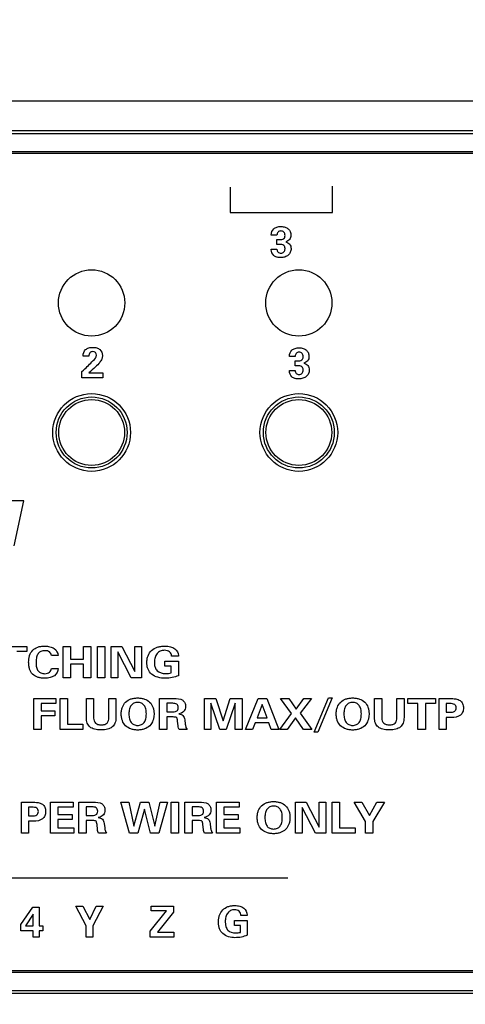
# Model space of a CAD drawing. Header units: inches. Extents: x 1.2 to 14.7, y 0.2 to 10.
# Tile 8 of 16: x 4.4 to 5.3, y 6.5 to 8.4. Entities that reach past the tile are written whole.
import ezdxf

# ---------------------------------------------------------------- set-up
doc = ezdxf.new("R2010")
doc.units = ezdxf.units.IN
doc.header["$LTSCALE"] = 0.935
doc.header["$MEASUREMENT"] = 0
doc.header["$PDMODE"] = 3
doc.header["$PDSIZE"] = 0.3125
doc.layers.get('0').update_dxf_attribs({"linetype": 'CONTINUOUS'})
doc.layers.get('Defpoints').update_dxf_attribs({"linetype": 'CONTINUOUS'})
for name, color, linetype in [('A', 1, 'CONTINUOUS'), ('DIMS', 5, 'CONTINUOUS'), ('SCREEN', 5, 'CONTINUOUS')]:
    doc.layers.add(name, color=color, linetype=linetype)
doc.styles.get("Standard").update_dxf_attribs({"font": 'SIMPLEX.SHX'})
doc.dimstyles.new('DIMSTYLE_1', dxfattribs={"dimtxt": 0.125, "dimasz": 0.18, "dimexe": 0.18, "dimexo": 0.0625, "dimgap": 0.09, "dimtad": 0, "dimtih": 1, "dimtoh": 1, "dimdec": 3, "dimzin": 4, "dimdsep": 46, "dimtxsty": 'STANDARD', "dimblk": '_FILLED', "dimblk1": '_FILLED', "dimblk2": '_FILLED', "dimcen": 0.09, "dimadec": 0, "dimazin": 0, "dimtp": 0.001, "dimtm": 0.001, "dimtfac": 1, "dimtdec": 3, "dimtofl": 0, "dimtmove": 0, "dimatfit": 3, "dimldrblk": '_FILLED', "dimfxl": 1, "dimtolj": 1, "dimtzin": 4, "dimarcsym": 0})

# ---------------------------------------------------------------- blocks, each defined once
blk = doc.blocks.new('_FILLED')
at = {"color": 0, "linetype": 'ByBlock'}
blk.add_solid([(0, 0), (-1, 0.17361), (-1, -0.17361)], dxfattribs=at)
blk = doc.blocks.new('*D2')
at = {"layer": 'Defpoints', "color": 0}
for p in [(3.2132, 9.0856), (1.8865, 5.3696), (6.1184, 5.3696)]:
    blk.add_point(p, dxfattribs=at)
at = {"layer": 'DIMS', "color": 0, "lineweight": -2}
for p, q in [((3.1507, 9.0856), (1.7065, 9.0856)), ((1.8865, 8.9056), (1.8865, 7.4448)), ((1.8865, 5.5496), (1.8865, 7.0743)), ((6.0559, 5.3696), (1.7065, 5.3696))]:
    blk.add_line(p, q, dxfattribs=at)
at = {"layer": 'DIMS', "color": 0, "lineweight": -2, "xscale": 0.18, "yscale": 0.18, "zscale": 0.18}
for p, rotation in [((1.8865, 9.0856), 90), ((1.8865, 5.3696), 270)]:
    blk.add_blockref('_FILLED', p, dxfattribs=dict(at, rotation=rotation))
at = {"layer": 'DIMS', "color": 0, "insert": (1.8865, 7.3548), "char_height": 0.125, "attachment_point": 2}
blk.add_mtext('\\A1;94.2mm (3.708")', dxfattribs=at)

msp = doc.modelspace()

# ---------------------------------------------------------------- linework, layer by layer
for p, q in [((9.4883, 8.1986), (3.2133, 8.1986)), ((9.4313, 8.1416), (3.2703, 8.1416)), ((9.4018, 8.1361), (3.2998, 8.1361)), ((9.3668, 8.1011), (3.3348, 8.1011)), ((9.3633, 8.0981), (3.3383, 8.0981)), ((3.3348, 6.5181), (9.3668, 6.5181)), ((3.3383, 6.5211), (9.3633, 6.5211)), ((3.2998, 6.4831), (9.4018, 6.4831)), ((3.2703, 6.4776), (9.4313, 6.4776))]:
    msp.add_line(p, q)
for centre, radius in [((4.5508, 7.8096), 0.064), ((4.9508, 7.8096), 0.064), ((4.5508, 7.5596), 0.075), ((4.9508, 7.5596), 0.075)]:
    msp.add_circle(centre, radius)
at = {"layer": 'A'}
for centre, radius in [((4.5508, 7.5596), 0.0685), ((4.5508, 7.5596), 0.0635), ((4.9508, 7.5596), 0.0685), ((4.9508, 7.5596), 0.0635)]:
    msp.add_circle(centre, radius, dxfattribs=at)
at = {"layer": 'SCREEN'}
for p, q in [((4.8183, 8.0332), (4.8183, 7.9839)), ((5.0158, 7.9839), (5.0158, 8.0351)), ((4.8183, 7.9839), (5.0158, 7.9839)), ((4.9085, 7.9406), (4.8975, 7.9406)), ((4.9086, 7.9222), (4.9086, 7.9319)), ((4.9086, 7.9319), (4.9131, 7.9319)), ((4.8977, 7.9122), (4.8977, 7.9134)), ((4.8977, 7.9134), (4.9086, 7.9134)), ((4.913, 7.9222), (4.9086, 7.9222)), ((4.5342, 7.7067), (4.5342, 7.7074)), ((4.5453, 7.7067), (4.5342, 7.7067)), ((4.9436, 7.7065), (4.9325, 7.7065)), ((4.9436, 7.6881), (4.9436, 7.6978)), ((4.9436, 7.6978), (4.9482, 7.6978)), ((4.532, 7.677), (4.5354, 7.6801)), ((4.532, 7.6649), (4.532, 7.677)), ((4.9327, 7.6781), (4.9327, 7.6793)), ((4.9327, 7.6793), (4.9436, 7.6793)), ((4.948, 7.6881), (4.9436, 7.6881)), ((4.5721, 7.6649), (4.532, 7.6649)), ((4.5453, 7.6747), (4.5721, 7.6747)), ((4.5721, 7.6747), (4.5721, 7.6649)), ((4.3831, 6.7004), (4.9297, 6.7004)), ((4.4142, 6.6099), (4.437, 6.6437)), ((4.437, 6.6437), (4.4496, 6.6437)), ((4.4496, 6.6437), (4.4496, 6.6078)), ((4.5403, 6.6078), (4.52, 6.6457)), ((4.52, 6.6457), (4.5335, 6.6457)), ((4.5335, 6.6457), (4.5473, 6.62)), ((4.5473, 6.62), (4.5597, 6.6457)), ((4.573, 6.6457), (4.5531, 6.6078)), ((4.5597, 6.6457), (4.573, 6.6457)), ((4.664, 6.5972), (4.6952, 6.6362)), ((4.6657, 6.6362), (4.6657, 6.6457)), ((4.6657, 6.6457), (4.7088, 6.6457)), ((4.6952, 6.6362), (4.6657, 6.6362)), ((4.7088, 6.6341), (4.678, 6.5956)), ((4.7088, 6.6457), (4.7088, 6.6341)), ((4.4379, 6.6302), (4.4232, 6.6078)), ((4.4379, 6.6078), (4.4379, 6.6302)), ((4.8269, 6.6081), (4.8269, 6.6177)), ((4.8269, 6.6177), (4.8508, 6.6177)), ((4.851, 6.6272), (4.8389, 6.6272)), ((4.8508, 6.6177), (4.8508, 6.5896)), ((4.851, 6.6283), (4.851, 6.6272)), ((4.4142, 6.5982), (4.4142, 6.6099)), ((4.4379, 6.5982), (4.4142, 6.5982)), ((4.4232, 6.6078), (4.4379, 6.6078)), ((4.4379, 6.5857), (4.4379, 6.5982)), ((4.4496, 6.6078), (4.4568, 6.6078)), ((4.4496, 6.5982), (4.4496, 6.5857)), ((4.4568, 6.5982), (4.4496, 6.5982)), ((4.4568, 6.6078), (4.4568, 6.5982)), ((4.5403, 6.5857), (4.5403, 6.6078)), ((4.5531, 6.6078), (4.5531, 6.5857)), ((4.664, 6.5857), (4.664, 6.5972)), ((4.678, 6.5956), (4.7095, 6.5956)), ((4.7095, 6.5956), (4.7095, 6.5857)), ((4.8383, 6.6081), (4.8269, 6.6081)), ((4.8383, 6.595), (4.8383, 6.6081)), ((4.4496, 6.5857), (4.4379, 6.5857)), ((4.5531, 6.5857), (4.5403, 6.5857)), ((4.7095, 6.5857), (4.664, 6.5857))]:
    msp.add_line(p, q, dxfattribs=at)
at = {"layer": 'SCREEN', "linetype": 'Continuous'}
for p, q in [((4.4198, 7.4278), (4.39, 7.4278)), ((4.4012, 7.3407), (4.4198, 7.4278)), ((4.3725, 7.1464), (4.4258, 7.1464)), ((4.4258, 7.1464), (4.4258, 7.1367)), ((4.4959, 7.0864), (4.4959, 7.1464)), ((4.4959, 7.1464), (4.5102, 7.1464)), ((4.5102, 7.1464), (4.5102, 7.1224)), ((4.5353, 7.1224), (4.5353, 7.1464)), ((4.5353, 7.1464), (4.5491, 7.1464)), ((4.5491, 7.1464), (4.5491, 7.0864)), ((4.5618, 7.0864), (4.5618, 7.1464)), ((4.5618, 7.1464), (4.576, 7.1464)), ((4.576, 7.1464), (4.576, 7.0864)), ((4.5886, 7.0864), (4.5886, 7.1464)), ((4.5886, 7.1464), (4.6091, 7.1464)), ((4.6091, 7.1464), (4.6341, 7.0982)), ((4.6341, 7.0982), (4.6341, 7.1464)), ((4.6341, 7.1464), (4.6469, 7.1464)), ((4.6469, 7.1464), (4.6469, 7.0864)), ((4.4258, 7.1367), (4.4063, 7.1367)), ((4.4861, 7.1291), (4.473, 7.1291)), ((4.6014, 7.1361), (4.6014, 7.0864)), ((4.6272, 7.0864), (4.6014, 7.1361)), ((4.7185, 7.1279), (4.7051, 7.1279)), ((4.7185, 7.129), (4.7185, 7.1279)), ((4.5102, 7.1224), (4.5353, 7.1224)), ((4.5102, 7.1127), (4.5102, 7.0864)), ((4.5353, 7.1127), (4.5102, 7.1127)), ((4.5353, 7.0864), (4.5353, 7.1127)), ((4.6918, 7.1088), (4.6918, 7.1184)), ((4.6918, 7.1184), (4.7183, 7.1184)), ((4.7045, 7.1088), (4.6918, 7.1088)), ((4.7044, 7.0957), (4.7045, 7.1088)), ((4.7183, 7.1184), (4.7183, 7.0903)), ((4.4731, 7.1044), (4.4865, 7.1044)), ((4.5102, 7.0864), (4.4959, 7.0864)), ((4.5491, 7.0864), (4.5353, 7.0864)), ((4.576, 7.0864), (4.5618, 7.0864)), ((4.6014, 7.0864), (4.5886, 7.0864)), ((4.6469, 7.0864), (4.6272, 7.0864)), ((4.4392, 6.9864), (4.4392, 7.0464)), ((4.4392, 7.0464), (4.4816, 7.0464)), ((4.4534, 7.0365), (4.4534, 7.0223)), ((4.4816, 7.0365), (4.4534, 7.0365)), ((4.4816, 7.0464), (4.4816, 7.0365)), ((4.4899, 6.9864), (4.4899, 7.0464)), ((4.4899, 7.0464), (4.5041, 7.0464)), ((4.5041, 7.0464), (4.5041, 6.9966)), ((4.5406, 7.0095), (4.5406, 7.0464)), ((4.5406, 7.0464), (4.5547, 7.0464)), ((4.5547, 7.0464), (4.5547, 7.0086)), ((4.5839, 7.0092), (4.5839, 7.0464)), ((4.5839, 7.0464), (4.5976, 7.0464)), ((4.5976, 7.0464), (4.5976, 7.0095)), ((4.682, 6.9864), (4.682, 7.0464)), ((4.682, 7.0464), (4.7096, 7.0464)), ((4.6959, 7.0371), (4.6959, 7.0203)), ((4.7043, 7.0371), (4.6959, 7.0371)), ((4.7684, 6.9864), (4.7684, 7.0464)), ((4.7684, 7.0464), (4.7908, 7.0464)), ((4.7811, 7.0371), (4.7811, 6.9864)), ((4.7984, 6.9864), (4.7811, 7.0371)), ((4.7908, 7.0464), (4.8047, 7.0031)), ((4.8047, 7.0031), (4.8185, 7.0464)), ((4.8282, 7.0371), (4.8108, 6.9864)), ((4.8185, 7.0464), (4.8414, 7.0464)), ((4.8282, 6.9864), (4.8282, 7.0371)), ((4.8414, 7.0464), (4.8414, 6.9864)), ((4.8481, 6.9864), (4.8722, 7.0464)), ((4.8803, 7.0346), (4.8703, 7.0092)), ((4.8722, 7.0464), (4.8889, 7.0464)), ((4.8894, 7.0092), (4.8803, 7.0346)), ((4.8889, 7.0464), (4.9121, 6.9864)), ((4.9367, 7.0174), (4.9153, 7.0464)), ((4.9153, 7.0464), (4.9317, 7.0464)), ((4.9317, 7.0464), (4.9456, 7.0257)), ((4.9456, 7.0257), (4.9602, 7.0464)), ((4.975, 7.0464), (4.9534, 7.0177)), ((4.9602, 7.0464), (4.975, 7.0464)), ((4.9802, 6.9813), (5.0078, 7.0473)), ((5.0149, 7.0473), (4.9874, 6.9813)), ((5.0078, 7.0473), (5.0149, 7.0473)), ((5.0969, 7.0095), (5.0969, 7.0464)), ((5.0969, 7.0464), (5.1111, 7.0464)), ((5.1111, 7.0464), (5.1111, 7.0086)), ((5.1403, 7.0092), (5.1403, 7.0464)), ((5.1403, 7.0464), (5.1539, 7.0464)), ((5.1539, 7.0464), (5.1539, 7.0095)), ((5.1612, 7.0367), (5.1612, 7.0464)), ((5.1612, 7.0464), (5.2146, 7.0464)), ((5.1807, 7.0367), (5.1612, 7.0367)), ((5.1807, 6.9864), (5.1807, 7.0367)), ((5.195, 7.0367), (5.195, 6.9864)), ((5.2146, 7.0367), (5.195, 7.0367)), ((5.2146, 7.0464), (5.2146, 7.0367)), ((5.222, 6.9864), (5.222, 7.0464)), ((5.222, 7.0464), (5.2417, 7.0464)), ((5.2355, 7.0364), (5.2355, 7.0197)), ((5.2422, 7.0364), (5.2355, 7.0364)), ((4.4534, 7.0223), (4.4797, 7.0223)), ((4.4534, 7.0126), (4.4534, 6.9864)), ((4.4797, 7.0126), (4.4534, 7.0126)), ((4.4797, 7.0223), (4.4797, 7.0126)), ((4.6959, 7.0203), (4.7043, 7.0203)), ((4.9139, 6.9864), (4.9367, 7.0174)), ((4.9534, 7.0177), (4.9762, 6.9864)), ((5.2355, 7.0197), (5.2422, 7.0197)), ((4.5041, 6.9966), (4.534, 6.9966)), ((4.534, 6.9966), (4.534, 6.9864)), ((4.6959, 7.0106), (4.6959, 6.9864)), ((4.7082, 7.0106), (4.6959, 7.0106)), ((4.7178, 6.9937), (4.7168, 7.0028)), ((4.7304, 7.0052), (4.7316, 6.9965)), ((4.8667, 6.9993), (4.8615, 6.9864)), ((4.8929, 6.9993), (4.8667, 6.9993)), ((4.8703, 7.0092), (4.8894, 7.0092)), ((4.8976, 6.9864), (4.8929, 6.9993)), ((4.9443, 7.0092), (4.9285, 6.9864)), ((4.9597, 6.9864), (4.9443, 7.0092)), ((5.2355, 7.0096), (5.2355, 6.9864)), ((5.2453, 7.0096), (5.2355, 7.0096)), ((4.4534, 6.9864), (4.4392, 6.9864)), ((4.534, 6.9864), (4.4899, 6.9864)), ((4.6959, 6.9864), (4.682, 6.9864)), ((4.735, 6.9864), (4.7196, 6.9864)), ((4.7811, 6.9864), (4.7684, 6.9864)), ((4.8108, 6.9864), (4.7984, 6.9864)), ((4.8414, 6.9864), (4.8282, 6.9864)), ((4.8615, 6.9864), (4.8481, 6.9864)), ((4.9121, 6.9864), (4.8976, 6.9864)), ((4.9285, 6.9864), (4.9139, 6.9864)), ((4.9762, 6.9864), (4.9597, 6.9864)), ((4.9874, 6.9813), (4.9802, 6.9813)), ((5.195, 6.9864), (5.1807, 6.9864)), ((5.2355, 6.9864), (5.222, 6.9864)), ((4.4155, 6.7864), (4.4155, 6.8464)), ((4.4155, 6.8464), (4.4351, 6.8464)), ((4.4712, 6.7864), (4.4712, 6.8464)), ((4.4712, 6.8464), (4.5152, 6.8464)), ((4.5152, 6.8464), (4.5152, 6.8365)), ((4.5264, 6.7864), (4.5264, 6.8464)), ((4.5264, 6.8464), (4.554, 6.8464)), ((4.6238, 6.7864), (4.6069, 6.8464)), ((4.6069, 6.8464), (4.6225, 6.8464)), ((4.6225, 6.8464), (4.632, 6.7998)), ((4.632, 6.7998), (4.6452, 6.8464)), ((4.6452, 6.8464), (4.6613, 6.8464)), ((4.6613, 6.8464), (4.6729, 6.7998)), ((4.6729, 6.7998), (4.6834, 6.8464)), ((4.6971, 6.8464), (4.6808, 6.7864)), ((4.6834, 6.8464), (4.6971, 6.8464)), ((4.7041, 6.7864), (4.7041, 6.8464)), ((4.7041, 6.8464), (4.7182, 6.8464)), ((4.7182, 6.8464), (4.7182, 6.7864)), ((4.7309, 6.7864), (4.7309, 6.8464)), ((4.7309, 6.8464), (4.7585, 6.8464)), ((4.7918, 6.7864), (4.7918, 6.8464)), ((4.7918, 6.8464), (4.8358, 6.8464)), ((4.8358, 6.8464), (4.8358, 6.8365)), ((4.9444, 6.7864), (4.9444, 6.8464)), ((4.9444, 6.8464), (4.9649, 6.8464)), ((4.9649, 6.8464), (4.9899, 6.7982)), ((4.9899, 6.7982), (4.9899, 6.8464)), ((4.9899, 6.8464), (5.0026, 6.8464)), ((5.0026, 6.8464), (5.0026, 6.7864)), ((5.0154, 6.7864), (5.0154, 6.8464)), ((5.0154, 6.8464), (5.0295, 6.8464)), ((5.0295, 6.8464), (5.0295, 6.7966)), ((5.0797, 6.8086), (5.0573, 6.8464)), ((5.0573, 6.8464), (5.0722, 6.8464)), ((5.0722, 6.8464), (5.0874, 6.8207)), ((5.0874, 6.8207), (5.1012, 6.8464)), ((5.1159, 6.8464), (5.0939, 6.8086)), ((5.1012, 6.8464), (5.1159, 6.8464)), ((4.4289, 6.8364), (4.4289, 6.8196)), ((4.4357, 6.8364), (4.4289, 6.8364)), ((4.4856, 6.8365), (4.4856, 6.8223)), ((4.5152, 6.8365), (4.4856, 6.8365)), ((4.4856, 6.8223), (4.5133, 6.8223)), ((4.5133, 6.8223), (4.5133, 6.8126)), ((4.5403, 6.8371), (4.5403, 6.8203)), ((4.5487, 6.8371), (4.5403, 6.8371)), ((4.6527, 6.8324), (4.6397, 6.7864)), ((4.6647, 6.7864), (4.6527, 6.8324)), ((4.7449, 6.8371), (4.7449, 6.8203)), ((4.7532, 6.8371), (4.7449, 6.8371)), ((4.8062, 6.8365), (4.8062, 6.8223)), ((4.8358, 6.8365), (4.8062, 6.8365)), ((4.8062, 6.8223), (4.8339, 6.8223)), ((4.8339, 6.8223), (4.8339, 6.8126)), ((4.9829, 6.7864), (4.9571, 6.8361)), ((4.9571, 6.8361), (4.9571, 6.7864)), ((4.4289, 6.8196), (4.4357, 6.8196)), ((4.4289, 6.8096), (4.4289, 6.7864)), ((4.4388, 6.8096), (4.4289, 6.8096)), ((4.4856, 6.8126), (4.4856, 6.7964)), ((4.5133, 6.8126), (4.4856, 6.8126)), ((4.5403, 6.8203), (4.5487, 6.8203)), ((4.5403, 6.8106), (4.5403, 6.7864)), ((4.5526, 6.8106), (4.5403, 6.8106)), ((4.5622, 6.7937), (4.5612, 6.8028)), ((4.5748, 6.8052), (4.576, 6.7965)), ((4.7449, 6.8203), (4.7532, 6.8203)), ((4.7449, 6.8106), (4.7449, 6.7864)), ((4.7571, 6.8106), (4.7449, 6.8106)), ((4.7667, 6.7937), (4.7657, 6.8028)), ((4.7793, 6.8052), (4.7805, 6.7965)), ((4.8062, 6.8126), (4.8062, 6.7964)), ((4.8339, 6.8126), (4.8062, 6.8126)), ((5.0797, 6.7864), (5.0797, 6.8086)), ((5.0939, 6.8086), (5.0939, 6.7864)), ((4.4289, 6.7864), (4.4155, 6.7864)), ((4.5162, 6.7864), (4.4712, 6.7864)), ((4.4856, 6.7964), (4.5162, 6.7964)), ((4.5162, 6.7964), (4.5162, 6.7864)), ((4.5403, 6.7864), (4.5264, 6.7864)), ((4.5794, 6.7864), (4.564, 6.7864)), ((4.6397, 6.7864), (4.6238, 6.7864)), ((4.6808, 6.7864), (4.6647, 6.7864)), ((4.7182, 6.7864), (4.7041, 6.7864)), ((4.7449, 6.7864), (4.7309, 6.7864)), ((4.7839, 6.7864), (4.7685, 6.7864)), ((4.8368, 6.7864), (4.7918, 6.7864)), ((4.8062, 6.7964), (4.8368, 6.7964)), ((4.8368, 6.7964), (4.8368, 6.7864)), ((4.9571, 6.7864), (4.9444, 6.7864)), ((5.0026, 6.7864), (4.9829, 6.7864)), ((5.0595, 6.7864), (5.0154, 6.7864)), ((5.0295, 6.7966), (5.0595, 6.7966)), ((5.0595, 6.7966), (5.0595, 6.7864)), ((5.0939, 6.7864), (5.0797, 6.7864))]:
    msp.add_line(p, q, dxfattribs=at)
at = {"layer": 'SCREEN'}
for points, knots in [([(4.8975, 7.9406), (4.8975, 7.945), (4.9001, 7.9523), (4.9087, 7.9565), (4.9163, 7.9573), (4.924, 7.9564), (4.9305, 7.9529), (4.9347, 7.9472), (4.9354, 7.9423), (4.9354, 7.9398), (4.9354, 7.9396)], [0, 0, 0, 0, 0.01311788, 0.01986781, 0.02791493, 0.03583858, 0.04276527, 0.04933364, 0.05635596, 0.0570251, 0.0570251, 0.0570251, 0.0570251]), ([(4.9162, 7.9485), (4.9142, 7.9485), (4.9099, 7.947), (4.9086, 7.9426), (4.9085, 7.9406)], [0, 0, 0, 0, 0.00594102, 0.01206956, 0.01206956, 0.01206956, 0.01206956]), ([(4.9131, 7.9319), (4.9161, 7.9319), (4.9207, 7.9319), (4.924, 7.9363), (4.9243, 7.9399), (4.9239, 7.9434), (4.9218, 7.9473), (4.9183, 7.9485), (4.9162, 7.9485)], [0, 0, 0, 0, 0.00881405, 0.01187133, 0.01563844, 0.01924268, 0.02240086, 0.02867584, 0.02867584, 0.02867584, 0.02867584]), ([(4.9255, 7.9274), (4.9284, 7.9267), (4.9327, 7.9245), (4.9354, 7.919), (4.9361, 7.9136), (4.9349, 7.9072), (4.9304, 7.9014), (4.9236, 7.8976), (4.9161, 7.8967), (4.9111, 7.8972), (4.909, 7.8978)], [0, 0, 0, 0, 0.00896595, 0.01321717, 0.0179367, 0.02503665, 0.03201997, 0.03943906, 0.04765008, 0.05431861, 0.05431861, 0.05431861, 0.05431861]), ([(4.9354, 7.9396), (4.9353, 7.9382), (4.935, 7.9355), (4.9325, 7.9304), (4.9283, 7.9282), (4.9255, 7.9274)], [0, 0, 0, 0, 0.00398397, 0.00807782, 0.01682247, 0.01682247, 0.01682247, 0.01682247]), ([(4.909, 7.8978), (4.9087, 7.8978), (4.9064, 7.8985), (4.9004, 7.9015), (4.8977, 7.9082), (4.8977, 7.9122)], [0, 0, 0, 0, 0.00083659, 0.00729368, 0.01943386, 0.01943386, 0.01943386, 0.01943386]), ([(4.9086, 7.9134), (4.9087, 7.9114), (4.9099, 7.907), (4.9163, 7.9048), (4.9217, 7.9068), (4.9239, 7.9107), (4.9242, 7.9132), (4.9242, 7.9147), (4.9242, 7.9149)], [0, 0, 0, 0, 0.00611034, 0.01194026, 0.01828464, 0.02147715, 0.02509275, 0.02572981, 0.02572981, 0.02572981, 0.02572981]), ([(4.9242, 7.9149), (4.9242, 7.9159), (4.9239, 7.918), (4.9207, 7.9223), (4.916, 7.9222), (4.913, 7.9222)], [0, 0, 0, 0, 0.00314561, 0.00621315, 0.01518922, 0.01518922, 0.01518922, 0.01518922]), ([(4.5342, 7.7074), (4.5342, 7.7117), (4.537, 7.7189), (4.5454, 7.7233), (4.553, 7.7242), (4.5605, 7.7233), (4.5688, 7.7193), (4.5719, 7.7123), (4.5718, 7.7079), (4.5718, 7.7077)], [0, 0, 0, 0, 0.01307633, 0.01990356, 0.02774291, 0.03553592, 0.04230887, 0.05463404, 0.05540741, 0.05540741, 0.05540741, 0.05540741]), ([(4.56, 7.7087), (4.56, 7.7105), (4.5586, 7.7142), (4.5538, 7.7159), (4.5499, 7.7153), (4.5461, 7.7127), (4.5454, 7.709), (4.5453, 7.7067)], [0, 0, 0, 0, 0.00526898, 0.01054163, 0.01388908, 0.01682095, 0.02376707, 0.02376707, 0.02376707, 0.02376707]), ([(4.9325, 7.7065), (4.9325, 7.7109), (4.9351, 7.7181), (4.9438, 7.7224), (4.9514, 7.7232), (4.9591, 7.7223), (4.9655, 7.7188), (4.9697, 7.7131), (4.9705, 7.7082), (4.9704, 7.7057), (4.9704, 7.7055)], [0, 0, 0, 0, 0.01311788, 0.01986851, 0.02791544, 0.03584047, 0.04276419, 0.04933462, 0.05635522, 0.05702436, 0.05702436, 0.05702436, 0.05702436]), ([(4.9512, 7.7144), (4.9493, 7.7144), (4.9449, 7.7129), (4.9436, 7.7085), (4.9436, 7.7065)], [0, 0, 0, 0, 0.00594102, 0.01206817, 0.01206817, 0.01206817, 0.01206817]), ([(4.9482, 7.6978), (4.9511, 7.6978), (4.9557, 7.6978), (4.959, 7.7022), (4.9594, 7.7058), (4.959, 7.7093), (4.9568, 7.7132), (4.9533, 7.7144), (4.9512, 7.7144)], [0, 0, 0, 0, 0.00881405, 0.01187094, 0.01563643, 0.01924366, 0.02240103, 0.02867602, 0.02867602, 0.02867602, 0.02867602]), ([(4.5354, 7.6801), (4.5418, 7.6859), (4.5501, 7.6943), (4.56, 7.7047), (4.56, 7.7087)], [0, 0, 0, 0, 0.02585277, 0.03796426, 0.03796426, 0.03796426, 0.03796426]), ([(4.5718, 7.7077), (4.5717, 7.7056), (4.5705, 7.7009), (4.5659, 7.6935), (4.5571, 7.6847), (4.5497, 7.6784), (4.5453, 7.6747)], [0, 0, 0, 0, 0.00611941, 0.01426477, 0.02599593, 0.0433124, 0.0433124, 0.0433124, 0.0433124]), ([(4.9704, 7.7055), (4.9704, 7.7041), (4.97, 7.7014), (4.9675, 7.6963), (4.9633, 7.6941), (4.9605, 7.6933)], [0, 0, 0, 0, 0.00398396, 0.00807781, 0.01682246, 0.01682246, 0.01682246, 0.01682246]), ([(4.944, 7.6637), (4.9437, 7.6637), (4.9414, 7.6644), (4.9354, 7.6674), (4.9327, 7.6741), (4.9327, 7.6781)], [0, 0, 0, 0, 0.00083681, 0.00729563, 0.01943581, 0.01943581, 0.01943581, 0.01943581]), ([(4.9436, 7.6793), (4.9437, 7.6773), (4.9449, 7.6729), (4.9514, 7.6707), (4.9567, 7.6727), (4.959, 7.6766), (4.9592, 7.6791), (4.9592, 7.6806), (4.9592, 7.6808)], [0, 0, 0, 0, 0.00610664, 0.01193657, 0.0182846, 0.02147636, 0.02509218, 0.02572898, 0.02572898, 0.02572898, 0.02572898]), ([(4.9605, 7.6933), (4.9634, 7.6926), (4.9677, 7.6904), (4.9705, 7.6849), (4.9711, 7.6795), (4.97, 7.6731), (4.9654, 7.6673), (4.9587, 7.6635), (4.9511, 7.6626), (4.9462, 7.6631), (4.944, 7.6637)], [0, 0, 0, 0, 0.00896934, 0.0132207, 0.01794212, 0.02503888, 0.03202544, 0.03944186, 0.04765064, 0.05432088, 0.05432088, 0.05432088, 0.05432088]), ([(4.9592, 7.6808), (4.9592, 7.6818), (4.9589, 7.6839), (4.9557, 7.6882), (4.951, 7.6881), (4.948, 7.6881)], [0, 0, 0, 0, 0.00314477, 0.00621467, 0.01519074, 0.01519074, 0.01519074, 0.01519074]), ([(4.8275, 6.5847), (4.8192, 6.5847), (4.8058, 6.5879), (4.798, 6.6003), (4.796, 6.6082), (4.7955, 6.6149), (4.796, 6.6217), (4.798, 6.63), (4.8033, 6.6389), (4.8122, 6.6444), (4.8204, 6.6464), (4.8248, 6.6467), (4.8272, 6.6467)], [0, 0, 0, 0, 0.02480524, 0.03617278, 0.04235975, 0.04919021, 0.05626994, 0.06271397, 0.07456784, 0.0863691, 0.09276003, 0.09978085, 0.09978085, 0.09978085, 0.09978085]), ([(4.8389, 6.6272), (4.8387, 6.6302), (4.8372, 6.6351), (4.8314, 6.6381), (4.8257, 6.6388), (4.8189, 6.6376), (4.8129, 6.6323), (4.8094, 6.6245), (4.8087, 6.6175), (4.8088, 6.6134), (4.8089, 6.6124)], [0, 0, 0, 0, 0.00909335, 0.01349657, 0.01870593, 0.02618787, 0.03347929, 0.04165691, 0.05137309, 0.05419832, 0.05419832, 0.05419832, 0.05419832]), ([(4.8272, 6.6467), (4.8305, 6.6467), (4.8366, 6.646), (4.847, 6.6414), (4.851, 6.6332), (4.851, 6.6283)], [0, 0, 0, 0, 0.00989198, 0.01831577, 0.03316053, 0.03316053, 0.03316053, 0.03316053]), ([(4.8089, 6.6124), (4.809, 6.6102), (4.8098, 6.6055), (4.8145, 6.5962), (4.825, 6.5933), (4.8334, 6.594), (4.8367, 6.5946), (4.8383, 6.595)], [0, 0, 0, 0, 0.00657547, 0.01427769, 0.02992764, 0.03492158, 0.03982555, 0.03982555, 0.03982555, 0.03982555]), ([(4.8508, 6.5896), (4.8474, 6.5879), (4.8398, 6.5853), (4.8317, 6.5847), (4.8275, 6.5847)], [0, 0, 0, 0, 0.01128675, 0.02395983, 0.02395983, 0.02395983, 0.02395983])]:
    msp.add_open_spline(points, degree=3, knots=knots, dxfattribs=at)
at = {"layer": 'SCREEN', "linetype": 'Continuous'}
for points, knots in [([(4.4295, 7.1219), (4.4296, 7.1223), (4.4299, 7.1249), (4.4313, 7.1312), (4.4363, 7.14), (4.4449, 7.1452), (4.4529, 7.1471), (4.4592, 7.1475), (4.4651, 7.1472), (4.4717, 7.1461), (4.481, 7.1425), (4.4858, 7.1342), (4.4861, 7.1291)], [0, 0, 0, 0, 0.018032, 0.099077, 0.244195, 0.387545, 0.466592, 0.554282, 0.626188, 0.69116, 0.805178, 1, 1, 1, 1]), ([(4.6925, 7.0854), (4.6835, 7.0854), (4.6691, 7.0882), (4.6599, 7.1009), (4.6577, 7.1089), (4.6572, 7.1157), (4.6577, 7.1225), (4.6599, 7.1308), (4.666, 7.1398), (4.6757, 7.1451), (4.6847, 7.1471), (4.6896, 7.1474), (4.6922, 7.1474)], [0, 0, 0, 0, 0.25823, 0.369778, 0.428954, 0.49387, 0.561167, 0.622776, 0.738808, 0.859524, 0.926293, 1, 1, 1, 1]), ([(4.6922, 7.1474), (4.6941, 7.1474), (4.6978, 7.1472), (4.7044, 7.146), (4.7137, 7.1424), (4.7185, 7.1341), (4.7185, 7.129)], [0, 0, 0, 0, 0.163173, 0.310707, 0.570317, 1, 1, 1, 1]), ([(4.473, 7.1291), (4.4729, 7.1317), (4.4706, 7.1359), (4.4651, 7.1382), (4.4594, 7.1388), (4.4529, 7.1379), (4.447, 7.1331), (4.4446, 7.1271), (4.4436, 7.1214), (4.4434, 7.1168), (4.4435, 7.1137), (4.4436, 7.1124)], [0, 0, 0, 0, 0.14812, 0.232472, 0.330016, 0.470005, 0.596701, 0.741032, 0.827163, 0.924839, 1, 1, 1, 1]), ([(4.7051, 7.1279), (4.705, 7.131), (4.703, 7.1361), (4.6968, 7.1389), (4.6906, 7.1395), (4.6832, 7.1384), (4.6765, 7.1332), (4.6725, 7.1253), (4.6717, 7.1183), (4.6719, 7.1141), (4.6719, 7.1132)], [0, 0, 0, 0, 0.162981, 0.247055, 0.348586, 0.494152, 0.631101, 0.778451, 0.95023, 1, 1, 1, 1]), ([(4.4865, 7.1044), (4.486, 7.0991), (4.4815, 7.0904), (4.4717, 7.0867), (4.4651, 7.0856), (4.459, 7.0853), (4.4526, 7.0857), (4.4447, 7.0875), (4.4361, 7.0925), (4.4312, 7.1012), (4.4295, 7.1093), (4.4291, 7.1157), (4.4293, 7.12), (4.4295, 7.1219)], [0, 0, 0, 0, 0.176308, 0.27612, 0.334155, 0.399053, 0.475772, 0.544345, 0.666389, 0.789496, 0.859259, 0.937445, 1, 1, 1, 1]), ([(4.4436, 7.1124), (4.4436, 7.112), (4.4438, 7.11), (4.4445, 7.1056), (4.4469, 7.0995), (4.4529, 7.0948), (4.4594, 7.0939), (4.4652, 7.0945), (4.4706, 7.0972), (4.4729, 7.1016), (4.4731, 7.1044)], [0, 0, 0, 0, 0.029002, 0.130331, 0.296503, 0.44224, 0.607331, 0.717677, 0.816433, 1, 1, 1, 1]), ([(4.6719, 7.1132), (4.6721, 7.111), (4.6729, 7.1062), (4.6785, 7.0966), (4.6898, 7.0941), (4.6991, 7.0947), (4.7027, 7.0953), (4.7044, 7.0957)], [0, 0, 0, 0, 0.154673, 0.340445, 0.742907, 0.872727, 1, 1, 1, 1]), ([(4.7183, 7.0903), (4.7145, 7.0886), (4.706, 7.086), (4.6972, 7.0854), (4.6925, 7.0854)], [0, 0, 0, 0, 0.468855, 1, 1, 1, 1]), ([(4.608, 7.0167), (4.608, 7.019), (4.6083, 7.0233), (4.6104, 7.0313), (4.6159, 7.0399), (4.6247, 7.0451), (4.6329, 7.047), (4.6397, 7.0475), (4.6465, 7.047), (4.6546, 7.0451), (4.6634, 7.0398), (4.6689, 7.0313), (4.671, 7.0233), (4.6713, 7.0185), (4.6713, 7.0158), (4.6713, 7.0153)], [0, 0, 0, 0, 0.067216, 0.129047, 0.24383, 0.36097, 0.424286, 0.49356, 0.562584, 0.625662, 0.742421, 0.857695, 0.919141, 0.986163, 1, 1, 1, 1]), ([(4.6564, 7.0166), (4.6564, 7.0198), (4.656, 7.0256), (4.6528, 7.0331), (4.6469, 7.0379), (4.6396, 7.039), (4.6323, 7.0379), (4.6265, 7.0331), (4.6233, 7.0256), (4.6228, 7.0198), (4.6228, 7.0166)], [0, 0, 0, 0, 0.152403, 0.274535, 0.38279, 0.500549, 0.617708, 0.72597, 0.847787, 1, 1, 1, 1]), ([(4.7043, 7.0203), (4.7079, 7.0203), (4.7134, 7.02), (4.7177, 7.0247), (4.7182, 7.0286), (4.7178, 7.0325), (4.7152, 7.0359), (4.7103, 7.037), (4.7066, 7.0371), (4.7043, 7.0371)], [0, 0, 0, 0, 0.296551, 0.386888, 0.493638, 0.606157, 0.696493, 0.81442, 1, 1, 1, 1]), ([(4.7096, 7.0464), (4.7154, 7.0464), (4.7241, 7.0461), (4.7314, 7.0382), (4.7323, 7.0317), (4.7317, 7.0259), (4.7283, 7.0193), (4.7227, 7.0173), (4.7192, 7.0165)], [0, 0, 0, 0, 0.334552, 0.454109, 0.586356, 0.696253, 0.788613, 1, 1, 1, 1]), ([(5.023, 7.0167), (5.023, 7.019), (5.0233, 7.0233), (5.0254, 7.0313), (5.031, 7.0399), (5.0398, 7.0451), (5.048, 7.047), (5.0547, 7.0475), (5.0615, 7.047), (5.0697, 7.0451), (5.0785, 7.0398), (5.084, 7.0313), (5.086, 7.0233), (5.0864, 7.0185), (5.0863, 7.0158), (5.0863, 7.0153)], [0, 0, 0, 0, 0.067216, 0.129047, 0.24383, 0.36097, 0.424286, 0.49356, 0.562584, 0.625662, 0.742421, 0.857695, 0.919141, 0.986163, 1, 1, 1, 1]), ([(5.0715, 7.0166), (5.0715, 7.0198), (5.071, 7.0256), (5.0678, 7.0331), (5.0619, 7.0379), (5.0547, 7.039), (5.0474, 7.0379), (5.0415, 7.0331), (5.0384, 7.0256), (5.0379, 7.0198), (5.0379, 7.0166)], [0, 0, 0, 0, 0.152403, 0.274535, 0.38279, 0.500549, 0.617708, 0.72597, 0.847787, 1, 1, 1, 1]), ([(5.2417, 7.0464), (5.2458, 7.0464), (5.2528, 7.046), (5.2622, 7.0431), (5.2678, 7.0364), (5.2689, 7.0282), (5.2678, 7.0201), (5.2608, 7.0108), (5.2513, 7.0096), (5.2453, 7.0096)], [0, 0, 0, 0, 0.173715, 0.300201, 0.40516, 0.524998, 0.64144, 0.744949, 1, 1, 1, 1]), ([(5.2422, 7.0197), (5.2455, 7.0197), (5.2504, 7.0197), (5.2542, 7.0243), (5.2546, 7.0281), (5.2542, 7.0319), (5.2504, 7.0364), (5.2454, 7.0364), (5.2422, 7.0364)], [0, 0, 0, 0, 0.28569, 0.384396, 0.500942, 0.616576, 0.715061, 1, 1, 1, 1]), ([(4.6713, 7.0153), (4.6712, 7.0135), (4.6709, 7.0095), (4.669, 7.0018), (4.6636, 6.993), (4.6548, 6.9877), (4.6465, 6.9857), (4.6397, 6.9852), (4.6328, 6.9857), (4.6246, 6.9877), (4.6157, 6.993), (4.6103, 7.0018), (4.6083, 7.0099), (4.608, 7.0144), (4.608, 7.0167)], [0, 0, 0, 0, 0.056132, 0.120056, 0.238244, 0.356979, 0.421498, 0.492423, 0.563592, 0.62833, 0.747345, 0.865117, 0.929487, 1, 1, 1, 1]), ([(4.6228, 7.0166), (4.6228, 7.0134), (4.6233, 7.0076), (4.6264, 6.9999), (4.6323, 6.9951), (4.6396, 6.994), (4.6469, 6.9951), (4.6529, 6.9999), (4.656, 7.0076), (4.6564, 7.0134), (4.6564, 7.0166)], [0, 0, 0, 0, 0.153634, 0.27525, 0.382597, 0.499598, 0.617206, 0.724657, 0.846547, 1, 1, 1, 1]), ([(4.7192, 7.0165), (4.722, 7.0162), (4.7284, 7.0146), (4.73, 7.0081), (4.7304, 7.0052)], [0, 0, 0, 0, 0.486301, 1, 1, 1, 1]), ([(5.0863, 7.0153), (5.0863, 7.0135), (5.0859, 7.0095), (5.0841, 7.0018), (5.0786, 6.993), (5.0698, 6.9877), (5.0616, 6.9857), (5.0547, 6.9852), (5.0479, 6.9857), (5.0396, 6.9877), (5.0308, 6.993), (5.0253, 7.0018), (5.0233, 7.0099), (5.023, 7.0144), (5.023, 7.0167)], [0, 0, 0, 0, 0.056132, 0.120056, 0.238244, 0.356979, 0.421498, 0.492423, 0.563592, 0.62833, 0.747345, 0.865117, 0.929487, 1, 1, 1, 1]), ([(5.0379, 7.0166), (5.0379, 7.0134), (5.0384, 7.0076), (5.0414, 6.9999), (5.0473, 6.9951), (5.0547, 6.994), (5.062, 6.9951), (5.0679, 6.9999), (5.071, 7.0076), (5.0715, 7.0134), (5.0715, 7.0166)], [0, 0, 0, 0, 0.153634, 0.27525, 0.382597, 0.499598, 0.617206, 0.724657, 0.846547, 1, 1, 1, 1]), ([(4.5976, 7.0095), (4.5976, 7.0059), (4.5968, 6.9991), (4.5909, 6.9905), (4.583, 6.987), (4.5756, 6.9857), (4.569, 6.9854), (4.5625, 6.9857), (4.5551, 6.987), (4.5472, 6.9905), (4.5413, 6.9991), (4.5406, 7.0059), (4.5406, 7.0095)], [0, 0, 0, 0, 0.126042, 0.233748, 0.350524, 0.420201, 0.499599, 0.579587, 0.649564, 0.765956, 0.873084, 1, 1, 1, 1]), ([(4.5547, 7.0086), (4.5547, 7.005), (4.5563, 6.999), (4.5634, 6.9957), (4.5695, 6.9951), (4.5756, 6.9957), (4.5827, 6.9993), (4.5839, 7.0055), (4.5839, 7.0092)], [0, 0, 0, 0, 0.235501, 0.351663, 0.497407, 0.641471, 0.755341, 1, 1, 1, 1]), ([(4.7168, 7.0028), (4.7167, 7.0043), (4.7164, 7.0065), (4.7152, 7.0098), (4.7118, 7.0105), (4.7096, 7.0106), (4.7082, 7.0106)], [0, 0, 0, 0, 0.32201, 0.5032, 0.684794, 1, 1, 1, 1]), ([(4.7196, 6.9864), (4.7191, 6.9873), (4.7182, 6.9897), (4.7179, 6.9922), (4.7178, 6.9937)], [0, 0, 0, 0, 0.409063, 1, 1, 1, 1]), ([(4.7316, 6.9965), (4.7319, 6.9945), (4.7325, 6.9909), (4.7341, 6.9876), (4.735, 6.9864)], [0, 0, 0, 0, 0.57835, 1, 1, 1, 1]), ([(5.1539, 7.0095), (5.1539, 7.0059), (5.1531, 6.9991), (5.1472, 6.9905), (5.1393, 6.987), (5.1319, 6.9857), (5.1254, 6.9854), (5.1189, 6.9857), (5.1114, 6.987), (5.1035, 6.9905), (5.0977, 6.9991), (5.0969, 7.0059), (5.0969, 7.0095)], [0, 0, 0, 0, 0.126042, 0.233748, 0.350524, 0.420201, 0.499599, 0.579587, 0.649564, 0.765956, 0.873084, 1, 1, 1, 1]), ([(5.1111, 7.0086), (5.1111, 7.005), (5.1127, 6.999), (5.1197, 6.9957), (5.1258, 6.9951), (5.1319, 6.9957), (5.139, 6.9993), (5.1403, 7.0055), (5.1403, 7.0092)], [0, 0, 0, 0, 0.235501, 0.351663, 0.497407, 0.641471, 0.755341, 1, 1, 1, 1]), ([(4.4351, 6.8464), (4.4392, 6.8464), (4.4463, 6.846), (4.4556, 6.8431), (4.4613, 6.8364), (4.4623, 6.8282), (4.4613, 6.8201), (4.4542, 6.8108), (4.4448, 6.8096), (4.4388, 6.8096)], [0, 0, 0, 0, 0.173715, 0.300201, 0.40516, 0.524998, 0.64144, 0.744949, 1, 1, 1, 1]), ([(4.554, 6.8464), (4.5598, 6.8464), (4.5686, 6.8461), (4.5758, 6.8381), (4.5767, 6.8317), (4.5761, 6.8259), (4.5727, 6.8193), (4.5672, 6.8173), (4.5636, 6.8165)], [0, 0, 0, 0, 0.334552, 0.454109, 0.586356, 0.696253, 0.788613, 1, 1, 1, 1]), ([(4.7585, 6.8464), (4.7643, 6.8464), (4.7731, 6.8461), (4.7803, 6.8381), (4.7812, 6.8317), (4.7806, 6.8259), (4.7772, 6.8193), (4.7717, 6.8173), (4.7681, 6.8165)], [0, 0, 0, 0, 0.334552, 0.454109, 0.586356, 0.696253, 0.788613, 1, 1, 1, 1]), ([(4.8704, 6.8167), (4.8704, 6.819), (4.8707, 6.8233), (4.8728, 6.8313), (4.8784, 6.8398), (4.8872, 6.8451), (4.8954, 6.847), (4.9021, 6.8475), (4.9089, 6.847), (4.9171, 6.8451), (4.9259, 6.8398), (4.9314, 6.8313), (4.9334, 6.8233), (4.9338, 6.8185), (4.9337, 6.8158), (4.9337, 6.8153)], [0, 0, 0, 0, 0.067216, 0.129047, 0.24383, 0.36097, 0.424286, 0.49356, 0.562584, 0.625662, 0.742421, 0.857695, 0.919141, 0.986163, 1, 1, 1, 1]), ([(4.4357, 6.8196), (4.4389, 6.8196), (4.4438, 6.8196), (4.4476, 6.8243), (4.4481, 6.8281), (4.4476, 6.8319), (4.4438, 6.8364), (4.4389, 6.8364), (4.4357, 6.8364)], [0, 0, 0, 0, 0.28569, 0.384396, 0.500942, 0.616576, 0.715061, 1, 1, 1, 1]), ([(4.5487, 6.8203), (4.5524, 6.8203), (4.5578, 6.82), (4.5622, 6.8247), (4.5626, 6.8286), (4.5622, 6.8325), (4.5596, 6.8359), (4.5547, 6.837), (4.551, 6.8371), (4.5487, 6.8371)], [0, 0, 0, 0, 0.296551, 0.386888, 0.493638, 0.606157, 0.696493, 0.81442, 1, 1, 1, 1]), ([(4.7532, 6.8203), (4.7569, 6.8203), (4.7623, 6.82), (4.7667, 6.8247), (4.7671, 6.8286), (4.7667, 6.8325), (4.7641, 6.8359), (4.7592, 6.837), (4.7555, 6.8371), (4.7532, 6.8371)], [0, 0, 0, 0, 0.296551, 0.386888, 0.493638, 0.606157, 0.696493, 0.81442, 1, 1, 1, 1]), ([(4.9189, 6.8166), (4.9189, 6.8198), (4.9184, 6.8256), (4.9152, 6.8331), (4.9093, 6.8379), (4.9021, 6.839), (4.8948, 6.8379), (4.8889, 6.8331), (4.8858, 6.8256), (4.8853, 6.8198), (4.8853, 6.8166)], [0, 0, 0, 0, 0.152403, 0.274535, 0.38279, 0.500549, 0.617708, 0.72597, 0.847787, 1, 1, 1, 1]), ([(4.5612, 6.8028), (4.5611, 6.8043), (4.5608, 6.8065), (4.5596, 6.8098), (4.5563, 6.8105), (4.554, 6.8106), (4.5526, 6.8106)], [0, 0, 0, 0, 0.32201, 0.5032, 0.684794, 1, 1, 1, 1]), ([(4.5636, 6.8165), (4.5664, 6.8162), (4.5728, 6.8146), (4.5744, 6.8081), (4.5748, 6.8052)], [0, 0, 0, 0, 0.486301, 1, 1, 1, 1]), ([(4.7657, 6.8028), (4.7656, 6.8043), (4.7653, 6.8065), (4.7641, 6.8098), (4.7608, 6.8105), (4.7586, 6.8106), (4.7571, 6.8106)], [0, 0, 0, 0, 0.32201, 0.5032, 0.684794, 1, 1, 1, 1]), ([(4.7681, 6.8165), (4.7709, 6.8162), (4.7774, 6.8146), (4.7789, 6.8081), (4.7793, 6.8052)], [0, 0, 0, 0, 0.486301, 1, 1, 1, 1]), ([(4.9337, 6.8153), (4.9337, 6.8135), (4.9333, 6.8095), (4.9314, 6.8018), (4.926, 6.793), (4.9172, 6.7877), (4.909, 6.7857), (4.9021, 6.7852), (4.8953, 6.7857), (4.887, 6.7877), (4.8782, 6.793), (4.8727, 6.8018), (4.8707, 6.8099), (4.8704, 6.8144), (4.8704, 6.8167)], [0, 0, 0, 0, 0.056132, 0.120056, 0.238244, 0.356979, 0.421498, 0.492423, 0.563592, 0.62833, 0.747345, 0.865117, 0.929487, 1, 1, 1, 1]), ([(4.8853, 6.8166), (4.8853, 6.8134), (4.8858, 6.8076), (4.8888, 6.7999), (4.8947, 6.7951), (4.9021, 6.794), (4.9094, 6.7951), (4.9153, 6.7999), (4.9184, 6.8076), (4.9189, 6.8134), (4.9189, 6.8166)], [0, 0, 0, 0, 0.153634, 0.27525, 0.382597, 0.499598, 0.617206, 0.724657, 0.846547, 1, 1, 1, 1]), ([(4.564, 6.7864), (4.5635, 6.7873), (4.5626, 6.7897), (4.5623, 6.7922), (4.5622, 6.7937)], [0, 0, 0, 0, 0.409063, 1, 1, 1, 1]), ([(4.576, 6.7965), (4.5763, 6.7944), (4.577, 6.7909), (4.5785, 6.7876), (4.5794, 6.7864)], [0, 0, 0, 0, 0.57835, 1, 1, 1, 1]), ([(4.7685, 6.7864), (4.768, 6.7873), (4.7671, 6.7897), (4.7668, 6.7922), (4.7667, 6.7937)], [0, 0, 0, 0, 0.409063, 1, 1, 1, 1]), ([(4.7805, 6.7965), (4.7808, 6.7944), (4.7815, 6.7909), (4.783, 6.7876), (4.7839, 6.7864)], [0, 0, 0, 0, 0.57835, 1, 1, 1, 1])]:
    msp.add_open_spline(points, degree=3, knots=knots, dxfattribs=at)

# ---------------------------------------------------------------- dimensions: what is measured, and where the dimension line sits
at = {"layer": 'DIMS'}
dim = msp.add_linear_dim(base=(1.8865, 5.3696), p1=(3.2132, 9.0856), p2=(6.1184, 5.3696), angle=270, text='94.2mm (3.708")', dimstyle='DIMSTYLE_1', dxfattribs=at)
dim.commit()
dim.dimension.update_dxf_attribs({"geometry": '*D2', "text_midpoint": (1.8865, 7.2595), "dimtype": 160})

doc.saveas('drawing.dxf')
